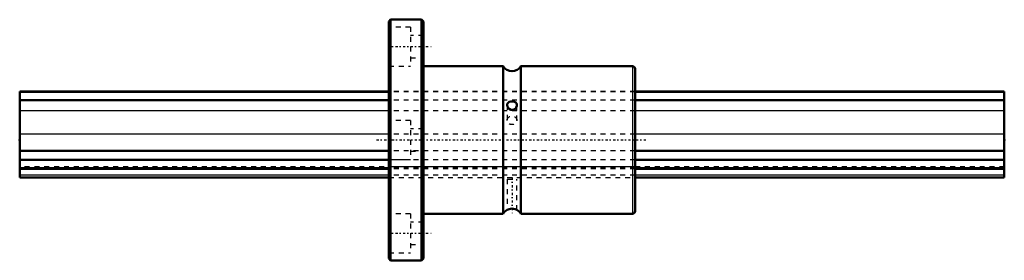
# Model space of a CAD drawing. Header units: millimetres. Extents: x 0 to 200, y -25 to 24.
import ezdxf

# ---------------------------------------------------------------- set-up
doc = ezdxf.new("R2010")
doc.units = ezdxf.units.MM
doc.linetypes.add('Center', pattern=[1.5, 0.45, -0.5, 0.05, -0.5])
doc.linetypes.add('Dashed', pattern=[2, 1, -1])
for name, color, linetype, lineweight in [('2d ConnectionPoints', 7, 'Continuous', 50), ('AM_0', 7, 'Continuous', 50), ('AM_4', 3, 'Continuous', 25), ('AM_7', 7, 'Center', 25), ('AM_9', 6, 'Dashed', 25)]:
    doc.layers.add(name, color=color, linetype=linetype, lineweight=lineweight)

# ---------------------------------------------------------------- blocks, each defined once
blk = doc.blocks.new('1_LBF20_Nut_0_in_LBF20_200L_200750__0')
at = {"layer": 'AM_0'}
for p, q in [((75.35, 24.5), (75, 24.15)), ((75, 24.15), (75, -24.15)), ((75.35, 24.5), (75.35, -24.5)), ((81.65, 24.5), (75.35, 24.5)), ((81.65, 24.5), (81.65, -24.5)), ((82, 24.15), (81.65, 24.5)), ((82, 24.15), (82, -24.15)), ((98.2, 15), (82, 15)), ((98.2, 15), (98.2, -15)), ((101.8, 15), (101.8, -15)), ((124.5, 15), (101.8, 15)), ((125, 14.5), (125, -14.5)), ((82, -15), (98.2, -15)), ((101.8, -15), (124.5, -15)), ((75, -24.15), (75.35, -24.5)), ((75.35, -24.5), (81.65, -24.5)), ((81.65, -24.5), (82, -24.15))]:
    blk.add_line(p, q, dxfattribs=at)
for points in [[(99.74, 7.83), (99.44, 7.74), (99.2, 7.59), (99.04, 7.36), (99, 7.12)], [(99, 7.12), (99, 7.09), (99.06, 6.82), (99.19, 6.56), (99.43, 6.32), (99.75, 6.15), (100.08, 6.12), (100.36, 6.19), (100.62, 6.36), (100.84, 6.61), (100.98, 6.93), (101, 7.13)], [(101, 7.13), (100.99, 7.22), (100.92, 7.44), (100.77, 7.62), (100.51, 7.76), (100.18, 7.84), (99.86, 7.84), (99.74, 7.83)], [(101, -14.25), (100.96, -14.23), (100.84, -14.16), (100.63, -14.07), (100.32, -13.99), (99.98, -13.96), (99.69, -13.99), (99.42, -14.06), (99.19, -14.15), (99.04, -14.23), (99, -14.25)]]:
    blk.add_lwpolyline(points, dxfattribs=at)
for centre, radius, start, end in [((100, 16.12), 2.12, 211.8908, 328.1092), ((124.5, 14.5), 0.5, 360, 90), ((100, -16.12), 2.12, 117.8876, 148.1092), ((100, -16.12), 2.12, 31.8908, 61.9097), ((124.5, -14.5), 0.5, 270, 0)]:
    blk.add_arc(centre, radius, start, end, dxfattribs=at)
at = {"layer": 'AM_4'}
blk.add_line((124.5, 15), (124.5, -15), dxfattribs=at)
at = {"layer": 'AM_7'}
for p, q in [((74.78, 19), (84.02, 19)), ((72.5, 0), (127.5, 0)), ((100, -7.65), (100, -15.35)), ((74.78, -19), (84.02, -19))]:
    blk.add_line(p, q, dxfattribs=at)
at = {"layer": 'AM_9'}
for p, q in [((79.4, 23), (75, 23)), ((79.4, 23), (79.4, 15)), ((82, 21.25), (79.4, 21.25)), ((79.4, 16.75), (82, 16.75)), ((75, 15), (79.4, 15)), ((125, 9.85), (75, 9.85)), ((125, 9.8), (75, 9.8)), ((125, 8.12), (75, 8.12)), ((99, 7.13), (99, 7.15)), ((99, 7.12), (99, 4)), ((99.58, 7.79), (99.8, 7.84)), ((100.99, 7.24), (101, 7.13)), ((101, 4), (101, 7.12)), ((125, 5.95), (75, 5.95)), ((79.4, 4), (75, 4)), ((79.4, 4), (79.4, -4)), ((82, 2.25), (79.4, 2.25)), ((125, 1.2), (75, 1.2)), ((125, -2.22), (75, -2.22)), ((75, -4), (79.4, -4)), ((79.4, -2.25), (82, -2.25)), ((125, -4.04), (75, -4.04)), ((125, -5.48), (75, -5.48)), ((125, -5.76), (75, -5.76)), ((125, -5.9), (75, -5.9)), ((125, -7.14), (75, -7.14)), ((75, -7.65), (125, -7.65)), ((99, -8), (101, -8)), ((99, -8), (99, -14.25)), ((101, -14.25), (101, -8)), ((79.4, -15), (75, -15)), ((79.4, -15), (79.4, -23)), ((99.11, -14.19), (99.14, -14.18)), ((82, -16.75), (79.4, -16.75)), ((79.4, -21.25), (82, -21.25)), ((75, -23), (79.4, -23))]:
    blk.add_line(p, q, dxfattribs=at)
blk.add_ellipse((100, 4), major_axis=(-1, 0), ratio=0.866025, dxfattribs=at)
blk = doc.blocks.new('2_LBF201200_Spline_Shaft_0_in_LBF20_200L_200750__0')
at = {"layer": 'AM_0'}
for p, q in [((75, 9.85), (0, 9.85)), ((0, 9.85), (0, -7.65)), ((75, 9.8), (0, 9.8)), ((75, 8.12), (0, 8.12)), ((200, 9.85), (125, 9.85)), ((200, 9.8), (125, 9.8)), ((200, 8.12), (125, 8.12)), ((200, 9.85), (200, -7.65)), ((75, -2.22), (0, -2.22)), ((200, -2.22), (125, -2.22)), ((75, -4.04), (0, -4.04)), ((75, -5.76), (0, -5.76)), ((75, -5.9), (0, -5.9)), ((200, -4.04), (125, -4.04)), ((200, -5.76), (125, -5.76)), ((200, -5.9), (125, -5.9)), ((0, -7.65), (75, -7.65)), ((125, -7.65), (200, -7.65))]:
    blk.add_line(p, q, dxfattribs=at)
at = {"layer": 'AM_4'}
for p, q in [((75, 5.95), (0, 5.95)), ((200, 5.95), (125, 5.95)), ((75, 1.2), (0, 1.2)), ((200, 1.2), (125, 1.2)), ((75, -7.14), (0, -7.14)), ((200, -7.14), (125, -7.14))]:
    blk.add_line(p, q, dxfattribs=at)
at = {"layer": 'AM_9'}
for p, q in [((125, 9.85), (75, 9.85)), ((125, 9.8), (75, 9.8)), ((125, 8.12), (75, 8.12)), ((125, 5.95), (75, 5.95)), ((125, 1.2), (75, 1.2)), ((125, -2.22), (75, -2.22)), ((200, -5.48), (0, -5.48)), ((125, -4.04), (75, -4.04)), ((125, -5.76), (75, -5.76)), ((125, -5.9), (75, -5.9)), ((125, -7.14), (75, -7.14)), ((75, -7.65), (125, -7.65))]:
    blk.add_line(p, q, dxfattribs=at)

msp = doc.modelspace()

# ---------------------------------------------------------------- linework, layer by layer
at = {"layer": '2d ConnectionPoints'}
for p in [(0, 0), (0, 0), (200, 0)]:
    msp.add_point(p, dxfattribs=at)

# ---------------------------------------------------------------- block references
for name in ['1_LBF20_Nut_0_in_LBF20_200L_200750__0', '2_LBF201200_Spline_Shaft_0_in_LBF20_200L_200750__0']:
    msp.add_blockref(name, (0, 0))

doc.saveas('drawing.dxf')
